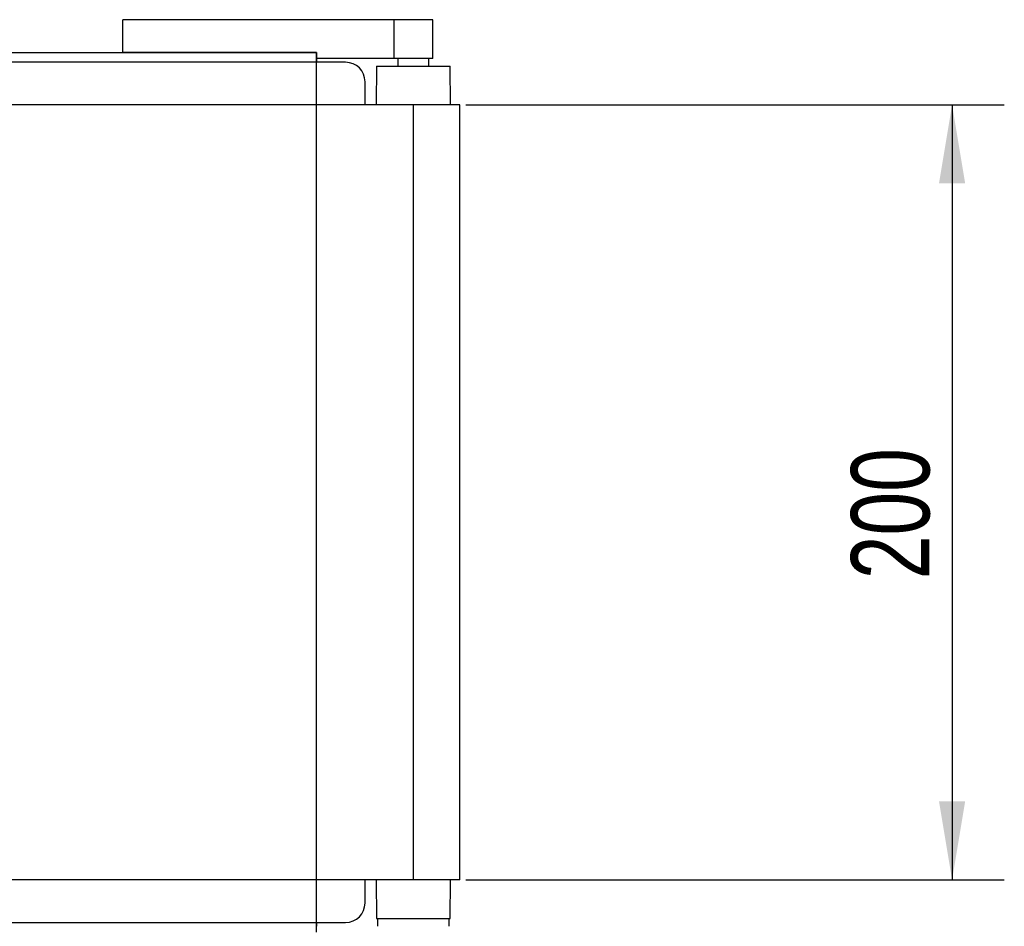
# Model space of a CAD drawing. Header units: millimetres. Extents: x 0 to 420, y 0 to 297.
# Tile 6 of 18: x 191 to 229, y 96 to 130. Entities that reach past the tile are written whole.
import ezdxf

# ---------------------------------------------------------------- set-up
doc = ezdxf.new("R2010")
doc.units = ezdxf.units.MM
doc.layers.add('QUOTE', color=174, linetype='Continuous')
doc.styles.add('SLDTEXTSTYLE3', font='TXT', dxfattribs={"width": 0.75})
doc.dimstyles.new('SLDDIMSTYLE0', dxfattribs={"dimtxt": 3, "dimasz": 3, "dimexe": 0, "dimexo": 0.0625, "dimgap": 0.75, "dimtad": 1, "dimlfac": 6.740475, "dimrnd": 1e-09, "dimzin": 12, "dimdsep": 46, "dimtxsty": 'SLDTEXTSTYLE3', "dimsah": 1, "dimcen": 0.09, "dimadec": 0, "dimazin": 3, "dimtfac": 1, "dimtdec": 3, "dimtofl": 0, "dimtmove": 0, "dimatfit": 3, "dimfxl": 0, "dimfrac": 2, "dimtolj": 1, "dimtzin": 12, "dimarcsym": 0})

# ---------------------------------------------------------------- blocks, each defined once
blk = doc.blocks.new('_D_1')
at = {"layer": 'QUOTE'}
for p, q in [((208.166, 126.989), (228.791, 126.989)), ((226.791, 126.989), (226.791, 97.318)), ((208.166, 97.318), (228.791, 97.318))]:
    blk.add_line(p, q, dxfattribs=at)
for points in [[(226.791, 126.989), (226.291, 123.989), (227.291, 123.989)], [(226.791, 97.318), (227.291, 100.318), (226.291, 100.318)]]:
    blk.add_solid(points, dxfattribs=at)
at = {"layer": 'QUOTE', "insert": (222.924, 108.828), "char_height": 3, "attachment_point": 1, "rotation": 90, "style": 'SLDTEXTSTYLE3'}
blk.add_mtext('200', dxfattribs=at)

msp = doc.modelspace()

# ---------------------------------------------------------------- linework, layer by layer
at = {"color": 7, "linetype": 'Continuous', "lineweight": 25}
for p, q in [((195.0392, 128.9919), (195.0392, 130.2529)), ((205.4242, 130.2529), (195.0392, 130.2529)), ((205.4242, 128.7694), (205.4242, 130.2529)), ((206.9078, 130.2529), (205.4242, 130.2529)), ((206.9078, 128.7694), (206.9078, 130.2529)), ((78.5786, 128.9919), (195.0392, 128.9919)), ((202.4571, 128.9919), (195.0392, 128.9919)), ((202.4571, 128.9919), (202.4571, 128.7694)), ((203.5698, 128.621), (60.4048, 128.621)), ((205.4242, 128.7694), (202.4571, 128.7694)), ((202.4571, 128.7694), (202.4571, 128.621)), ((206.9078, 128.7694), (205.4242, 128.7694)), ((205.5726, 128.7694), (205.5726, 128.4726)), ((206.7595, 128.4726), (206.7595, 128.7694)), ((204.7566, 128.4726), (204.7431, 126.9891)), ((204.7566, 128.4726), (207.5754, 128.4726)), ((207.5889, 126.9891), (207.5754, 128.4726)), ((204.3116, 126.9891), (204.3116, 127.8792)), ((206.166, 126.9891), (57.8085, 126.9891)), ((206.166, 97.3176), (206.166, 126.9891)), ((207.9463, 126.9891), (206.166, 126.9891)), ((207.9463, 97.3176), (207.9463, 126.9891)), ((206.166, 97.3176), (57.8085, 97.3176)), ((204.3116, 96.4274), (204.3116, 97.3176)), ((204.7431, 97.3176), (204.7566, 95.834)), ((207.9463, 97.3176), (206.166, 97.3176)), ((207.5754, 95.834), (207.5889, 97.3176)), ((204.7566, 95.834), (207.5754, 95.834)), ((204.7937, 95.834), (204.7937, 95.5373)), ((207.5383, 95.5373), (207.5383, 95.834)), ((60.4048, 95.6856), (203.5698, 95.6856)), ((202.4571, 95.6856), (202.4571, 95.5373))]:
    msp.add_line(p, q, dxfattribs=at)
at = {"color": 7, "linetype": 'Continuous'}
for p in [(61.5175, 128.9919), (202.4571, 95.3147)]:
    msp.add_line(p, (202.4571, 128.9919), dxfattribs=at)
at = {"color": 7, "linetype": 'Continuous', "lineweight": 25}
for centre, start, end in [((203.5698, 127.8792), 0, 90), ((203.5698, 96.4274), 270, 0)]:
    msp.add_arc(centre, 0.7418, start, end, dxfattribs=at)

# ---------------------------------------------------------------- dimensions: what is measured, and where the dimension line sits
at = {"layer": 'QUOTE'}
dim = msp.add_linear_dim(base=(224.41, 97.3176), p1=(206.166, 126.9891), p2=(206.166, 97.3176), angle=90, dimstyle='SLDDIMSTYLE0', dxfattribs=at)
dim.commit()
dim.dimension.update_dxf_attribs({"geometry": '_D_1', "text_midpoint": (224.41, 112.1533), "dimtype": 160})

doc.saveas('drawing.dxf')
